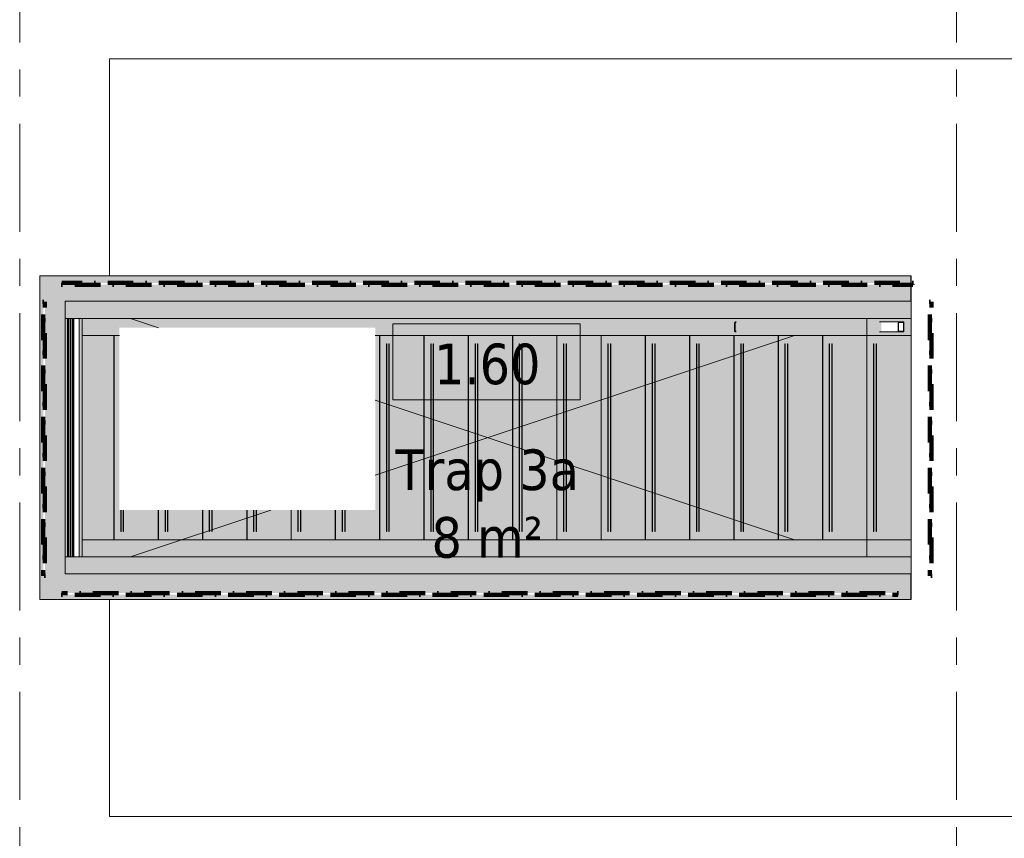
# Model space of a CAD drawing. Extents: x 3176 to 58266, y 1852 to 38199.
# Tile 28 of 256: x 10017 to 15798, y 25227 to 30031. Entities that reach past the tile are written whole.
import ezdxf

# ---------------------------------------------------------------- set-up
doc = ezdxf.new("R2010")
doc.units = 0
doc.header["$LTSCALE"] = 50
doc.linetypes.add('Onderlegger 1e verdieping$0$brandscheiding 2', pattern=[6, 0, -1.5, 3, -1.5])
doc.linetypes.add('Onderlegger 1e verdieping$0$stramien', pattern=[22.225, 12.7, -3.175, 3.175, -3.175])
doc.layers.get('0').update_dxf_attribs({"linetype": 'CONTINUOUS'})
for name, color, linetype, lineweight in [('Onderlegger 1e verdieping$0$A-AREA-IDEN', 8, 'CONTINUOUS', 18), ('Onderlegger 1e verdieping$0$A-FLOR-CASE', 8, 'CONTINUOUS', 18), ('Onderlegger 1e verdieping$0$A-FLOR-OTLN', 8, 'CONTINUOUS', 18), ('Onderlegger 1e verdieping$0$A-GENM', 8, 'CONTINUOUS', 18), ('Onderlegger 1e verdieping$0$S-BEAM', 8, 'CONTINUOUS', 18), ('Onderlegger 1e verdieping$0$S-COLS', 8, 'CONTINUOUS', 18), ('Onderlegger 1e verdieping$0$S-GRID', 8, 'CONTINUOUS', 18)]:
    doc.layers.add(name, color=color, linetype=linetype, lineweight=lineweight)
doc.styles.add('Onderlegger 1e verdieping$0$Tahoma_1', font='TAHOMA.TTF', dxfattribs={"height": 238.040123})

# ---------------------------------------------------------------- blocks, each defined once
blk = doc.blocks.new('Onderlegger 1e verdieping$0$65_KU_brandscheiding_v1 - 60m 2-5968859-Plotview 1e Verdieping - schaal 1 op 100')
at = {"layer": 'Onderlegger 1e verdieping$0$A-GENM', "linetype": 'Onderlegger 1e verdieping$0$brandscheiding 2', "lineweight": 100}
for p, q in [((4908.2, -100), (0, -100)), ((0, -100), (0, -110)), ((0, -110), (4908.2, -110)), ((4908.2, -110), (4908.2, -100))]:
    blk.add_line(p, q, dxfattribs=at)
blk = doc.blocks.new('Onderlegger 1e verdieping$0$65_KU_brandscheiding_v1 - 60m 2-5968866-Plotview 1e Verdieping - schaal 1 op 100')
at = {"layer": 'Onderlegger 1e verdieping$0$A-GENM', "linetype": 'Onderlegger 1e verdieping$0$brandscheiding 2', "lineweight": 100}
for p, q in [((1609.4, -100), (0, -100)), ((0, -100), (0, -110)), ((0, -110), (1609.4, -110)), ((1609.4, -110), (1609.4, -100))]:
    blk.add_line(p, q, dxfattribs=at)
blk = doc.blocks.new('Onderlegger 1e verdieping$0$65_KU_brandscheiding_v1 - 60m 2-5968869-Plotview 1e Verdieping - schaal 1 op 100')
at = {"layer": 'Onderlegger 1e verdieping$0$A-GENM', "linetype": 'Onderlegger 1e verdieping$0$brandscheiding 2', "lineweight": 100}
for p, q in [((4995.2, 110), (0, 110)), ((0, 110), (0, 100)), ((0, 100), (4995.2, 100)), ((4995.2, 100), (4995.2, 110))]:
    blk.add_line(p, q, dxfattribs=at)
blk = doc.blocks.new('Onderlegger 1e verdieping$0$65_KU_brandscheiding_v1 - 60m 2-5968876-Plotview 1e Verdieping - schaal 1 op 100')
at = {"layer": 'Onderlegger 1e verdieping$0$A-GENM', "linetype": 'Onderlegger 1e verdieping$0$brandscheiding 2', "lineweight": 100}
for p, q in [((1609.4, 110), (0, 110)), ((0, 110), (0, 100)), ((0, 100), (1609.4, 100)), ((1609.4, 100), (1609.4, 110))]:
    blk.add_line(p, q, dxfattribs=at)
blk = doc.blocks.new('Onderlegger 1e verdieping$0$34_KA_houten balustrade communicatietrappen - Type-11203011-Plotview 1e Verdieping - schaal 1 op 100')
at = {"layer": 'Onderlegger 1e verdieping$0$A-GENM'}
h = blk.add_hatch(color=256, dxfattribs=at)
h.paths.add_polyline_path([(4966, -1750), (4966, -1600), (0, -1600), (0, 0), (4966, 0), (4966, 97.6), (-18.9, 97.6), (-18.9, 107.6), (4966, 107.6), (4966, 150), (-150, 150), (-150, -1750), (4926.4, -1750)], flags=0)
h.paths.add_polyline_path([(1727.4, -1721.8), (-18.9, -1721.8), (-18.9, -1711.8), (4889.3, -1711.8), (4889.3, -1721.8), (2793.7, -1721.8)], flags=0)
h.paths.add_polyline_path([(-118.9, -1611.8), (-128.9, -1611.8), (-128.9, -2.4), (-118.9, -2.4), (-118.9, -1600)], flags=0)
h = blk.add_hatch(color=256, dxfattribs=at)
h.paths.add_polyline_path([(4926.4, -1600), (4966, -1600), (4966, -1500), (0, -1500), (0, -1600), (4659.8, -1600)], flags=0)
h.paths.add_polyline_path([(4926.4, -100), (4966, -100), (4966, 0), (0, 0), (0, -100), (4659.8, -100)], flags=0)
h = blk.add_hatch(color=256, dxfattribs=at)
h.paths.add_polyline_path([(100, -1500), (100, -100), (82, -100), (82, -1500)], flags=0)
h.paths.add_polyline_path([(0, -1500), (18, -1500), (18, -100), (0, -100), (0, -1401.4)], flags=0)
for points in [[(20, -1500), (30, -1500), (30, -100), (20, -100), (20, -1401.4)], [(31, -1500), (41, -1500), (41, -100), (31, -100), (31, -1401.4)]]:
    blk.add_hatch(color=256, dxfattribs=at).paths.add_polyline_path(points, flags=0)
at = {"layer": 'Onderlegger 1e verdieping$0$A-FLOR-CASE'}
for p, q in [((20, -1500), (20, -100)), ((30, -100), (30, -1500)), ((31, -1500), (31, -100)), ((41, -100), (41, -1500))]:
    blk.add_line(p, q, dxfattribs=at)
at = {"layer": 'Onderlegger 1e verdieping$0$A-GENM'}
for p, q in [((-150, 150), (-150, -1750)), ((4966, 150), (-150, 150)), ((4966, 107.6), (4966, 150)), ((4966, 0), (4966, 97.6)), ((0, 0), (4966, 0)), ((0, 0), (0, -100)), ((4966, 0), (4966, -100)), ((4966, -100), (0, -100)), ((0, -1500), (0, -100)), ((0, -1500), (0, -100)), ((0, -100), (0, -1500)), ((12.9, -100), (12.9, -1500)), ((18, -100), (18, -1500)), ((18.5, -100), (18.5, -1500)), ((44.2, -100), (44.2, -1500)), ((50.5, -100), (50.5, -1500)), ((82, -1500), (82, -100)), ((100, -100), (100, -1500)), ((0, -1500), (4966, -1500)), ((0, -1500), (0, -1600)), ((4966, -1500), (4966, -1600)), ((4966, -1600), (0, -1600)), ((4966, -1600), (4966, -1750)), ((4966, -1750), (-150, -1750))]:
    blk.add_line(p, q, dxfattribs=at)
blk = doc.blocks.new('Onderlegger 1e verdieping$0$24_KA_communicatietrap - Type-V310-Plotview 1e Verdieping - schaal 1 op 100')
at = {"layer": 'Onderlegger 1e verdieping$0$A-GENM'}
for points in [[(-100, 4426), (-100, -180), (0, -180), (0, 4426), (-1.4, 4426)], [(0, 4240.1), (1200, 4240.1), (1200, 4426), (0, 4426), (0, 4398.2)], [(0, 4238.6), (0, 3980.1), (174.9, 3980.1), (174.9, 4183), (50, 4183), (50, 4185), (174.9, 4185), (174.9, 4198), (50, 4198), (50, 4200), (174.9, 4200), (174.9, 4207.4), (1200, 4207.4), (1200, 4238.6), (212.2, 4238.6)], [(0, 3865), (0, 3720.1), (174.9, 3720.1), (174.9, 3923), (50, 3923), (50, 3925), (174.9, 3925), (174.9, 3938), (50, 3938), (50, 3940), (174.9, 3940), (174.9, 3978.6), (0, 3978.6), (0, 3923)], [(0, 3598.4), (0, 3460.1), (174.9, 3460.1), (174.9, 3663), (50, 3663), (50, 3665), (174.9, 3665), (174.9, 3678), (50, 3678), (50, 3680), (174.9, 3680), (174.9, 3718.6), (0, 3718.6), (0, 3663)], [(0, 3458.6), (0, 3200.1), (174.9, 3200.1), (174.9, 3403), (50, 3403), (50, 3405), (174.9, 3405), (174.9, 3418), (50, 3418), (50, 3420), (174.9, 3420), (174.9, 3458.6), (89.5, 3458.6)], [(0, 3198.6), (0, 2940.1), (174.9, 2940.1), (174.9, 3143), (50, 3143), (50, 3145), (174.9, 3145), (174.9, 3158), (50, 3158), (50, 3160), (174.9, 3160), (174.9, 3198.6), (89.5, 3198.6)], [(0, 2938.6), (0, 2680.1), (1200, 2680.1), (1200, 2705.4), (174.9, 2705.4), (174.9, 2883), (50, 2883), (50, 2885), (174.9, 2885), (174.9, 2898), (50, 2898), (50, 2900), (174.9, 2900), (174.9, 2938.6), (89.5, 2938.6)], [(-100, -440), (0, -440), (0, -180), (-100, -180), (-100, -400.4)]]:
    blk.add_hatch(color=256, dxfattribs=at).paths.add_polyline_path(points, flags=0)
h = blk.add_hatch(color=256, dxfattribs=at)
h.paths.add_polyline_path([(1200, 4426), (1200, 4207.4), (1244.9, 4207.4), (1244.9, 2705.4), (1200, 2705.4), (1200, -180), (1300, -180), (1300, 4426), (1280.1, 4426)], flags=0)
h.paths.add_polyline_path([(1220, 585.9), (1220.2, 589.7), (1224, 587.8), (1224, 585.9)], flags=0)
h.paths.add_polyline_path([(1220, 589.8), (1220.8, 592.8), (1224, 589.8), (1220.2, 589.8)], flags=0)
h.paths.add_polyline_path([(1220.8, 592.8), (1223, 595), (1223.7, 591.3), (1221.8, 592.3)], flags=0)
h.paths.add_polyline_path([(1223, 595), (1226, 595.6), (1225.2, 592.3), (1223.8, 594)], flags=0)
h.paths.add_polyline_path([(1226, 595.8), (1273.9, 595.6), (1272, 591.8), (1228, 591.8), (1226.1, 595.6)], flags=0)
h.paths.add_polyline_path([(1274, 591.2), (1274, 595.8), (1277, 595), (1274.4, 591.8)], flags=0)
h.paths.add_polyline_path([(1274.8, 590.6), (1277, 595), (1279.2, 592.8), (1275.5, 590.9)], flags=0)
h.paths.add_polyline_path([(1275.5, 589.8), (1279.6, 591.8), (1279.8, 589.8), (1276, 589.8)], flags=0)
h.paths.add_polyline_path([(1276, 585.9), (1276, 587.8), (1280, 589.8), (1280, 585.9)], flags=0)
h = blk.add_hatch(color=256, dxfattribs=at)
h.paths.add_polyline_path([(0, 2678.6), (0, 2420.1), (1200, 2420.1), (1200, 2678.6), (89.5, 2678.6)], flags=0)
h.paths.add_polyline_path([(50, 2640), (1150, 2640), (1150, 2638), (50, 2638)], flags=0)
h.paths.add_polyline_path([(50, 2625), (1150, 2625), (1150, 2623), (50, 2623)], flags=0)
h = blk.add_hatch(color=256, dxfattribs=at)
h.paths.add_polyline_path([(0, 2418.6), (0, 2160.1), (1200, 2160.1), (1200, 2418.6), (89.5, 2418.6)], flags=0)
h.paths.add_polyline_path([(50, 2363), (50, 2365), (1150, 2365), (1150, 2363), (93.3, 2363)], flags=0)
h.paths.add_polyline_path([(50, 2378), (50, 2380), (1150, 2380), (1150, 2378), (92.3, 2378)], flags=0)
h = blk.add_hatch(color=256, dxfattribs=at)
h.paths.add_polyline_path([(0, 2158.6), (0, 1900.1), (1200, 1900.1), (1200, 2158.6), (89.5, 2158.6)], flags=0)
h.paths.add_polyline_path([(50, 2120), (1150, 2120), (1150, 2118), (50, 2118)], flags=0)
h.paths.add_polyline_path([(50, 2105), (1150, 2105), (1150, 2103), (50, 2103)], flags=0)
h = blk.add_hatch(color=256, dxfattribs=at)
h.paths.add_polyline_path([(0, 1898.6), (0, 1640.1), (1200, 1640.1), (1200, 1898.6), (89.5, 1898.6)], flags=0)
h.paths.add_polyline_path([(50, 1858), (50, 1860), (1150, 1860), (1150, 1858), (92.3, 1858)], flags=0)
h.paths.add_polyline_path([(50, 1843), (50, 1845), (1150, 1845), (1150, 1843), (93.3, 1843)], flags=0)
h = blk.add_hatch(color=256, dxfattribs=at)
h.paths.add_polyline_path([(0, 1638.6), (0, 1380.1), (1200, 1380.1), (1200, 1638.6), (89.5, 1638.6)], flags=0)
h.paths.add_polyline_path([(50, 1585), (1150, 1585), (1150, 1583), (50, 1583)], flags=0)
h.paths.add_polyline_path([(50, 1598), (50, 1600), (1150, 1600), (1150, 1598), (92.3, 1598)], flags=0)
h = blk.add_hatch(color=256, dxfattribs=at)
h.paths.add_polyline_path([(0, 1340), (0, 1120.1), (1200, 1120.1), (1200, 1378.6), (0, 1378.6)], flags=0)
h.paths.add_polyline_path([(50, 1338), (50, 1340), (1150, 1340), (1150, 1338), (92.3, 1338)], flags=0)
h.paths.add_polyline_path([(50, 1323), (50, 1325), (1150, 1325), (1150, 1323), (93.3, 1323)], flags=0)
h = blk.add_hatch(color=256, dxfattribs=at)
h.paths.add_polyline_path([(0, 1118.6), (0, 860.1), (1200, 860.1), (1200, 1118.6), (89.5, 1118.6)], flags=0)
h.paths.add_polyline_path([(50, 1065), (1150, 1065), (1150, 1063), (50, 1063)], flags=0)
h.paths.add_polyline_path([(50, 1078), (50, 1080), (1150, 1080), (1150, 1078), (92.3, 1078)], flags=0)
h = blk.add_hatch(color=256, dxfattribs=at)
h.paths.add_polyline_path([(0, 858.6), (0, 600.1), (1200, 600.1), (1200, 858.6), (89.5, 858.6)], flags=0)
h.paths.add_polyline_path([(50, 803), (50, 805), (1150, 805), (1150, 803), (93.3, 803)], flags=0)
h.paths.add_polyline_path([(50, 818), (50, 820), (1150, 820), (1150, 818), (92.3, 818)], flags=0)
h = blk.add_hatch(color=256, dxfattribs=at)
h.paths.add_polyline_path([(0, 598.6), (0, 340.1), (1200, 340.1), (1200, 598.6), (89.5, 598.6)], flags=0)
h.paths.add_polyline_path([(50, 560), (1150, 560), (1150, 558), (50, 558)], flags=0)
h.paths.add_polyline_path([(50, 545), (1150, 545), (1150, 543), (50, 543)], flags=0)
h = blk.add_hatch(color=256, dxfattribs=at)
h.paths.add_polyline_path([(0, 338.6), (0, 80.1), (1200, 80.1), (1200, 338.6), (89.5, 338.6)], flags=0)
h.paths.add_polyline_path([(50, 283), (50, 285), (1150, 285), (1150, 283), (93.3, 283)], flags=0)
h.paths.add_polyline_path([(50, 298), (50, 300), (1150, 300), (1150, 298), (92.3, 298)], flags=0)
h = blk.add_hatch(color=256, dxfattribs=at)
h.paths.add_polyline_path([(0, 40), (0.7, -179.9), (1200, -179.9), (1200, 78.6), (0, 78.6)], flags=0)
h.paths.add_polyline_path([(50, 23), (50, 25), (1150, 25), (1150, 23), (212.2, 23)], flags=0)
h.paths.add_polyline_path([(50, 40), (1150, 40), (1150, 38), (50, 38)], flags=0)
h = blk.add_hatch(color=256, dxfattribs=at)
h.paths.add_polyline_path([(0, -181.4), (0, -440), (1200, -440), (1200, -181.4), (89.5, -181.4)], flags=0)
h.paths.add_polyline_path([(50, -237), (50, -235), (1150, -235), (1150, -237), (212.2, -237)], flags=0)
h.paths.add_polyline_path([(50, -222), (50, -220), (1150, -220), (1150, -222), (212.2, -222)], flags=0)
h = blk.add_hatch(color=256, dxfattribs=at)
h.paths.add_polyline_path([(1200, -398.3), (1200, -440), (1300, -440), (1300, -180), (1200, -180), (1200, -396.1)], flags=0)
h.paths.add_polyline_path([(1280, -368), (1278.6, -365.9), (1276, -365.1), (1276, -369.1), (1279.8, -368.1)], flags=0)
h.paths.add_polyline_path([(1220, -364.8), (1220.8, -271.5), (1223, -267.6), (1226, -266.2), (1275.6, -266.5), (1278.2, -269.3), (1279.8, -274.1), (1280, -276.9), (1280, -395), (1275.9, -394.4), (1274, -395.8), (1272, -396.1), (1273, -398.3), (1227, -397.2), (1227, -396), (1224.1, -394.4), (1223.3, -394), (1220, -395), (1220, -365.1)], flags=0)
h.paths.add_polyline_path([(1220, -368), (1224, -368), (1223, -365.1), (1220.2, -367.1)], flags=0)
for p, q in [((0, 4426), (0, -180)), ((1200, 4207.4), (1200, 4426)), ((0, 4240.1), (1200, 4240.1)), ((0, 4238.7), (1200, 4238.7)), ((0, 4238.6), (1200, 4238.6)), ((50, 4198), (50, 4200)), ((50, 4200), (174.9, 4200)), ((50, 4198), (174.9, 4198)), ((50, 4183), (50, 4185)), ((50, 4185), (174.9, 4185)), ((50, 4183), (174.9, 4183)), ((0, 3980.1), (174.9, 3980.1)), ((0, 3978.7), (174.9, 3978.7)), ((0, 3978.6), (174.9, 3978.6)), ((50, 3938), (50, 3940)), ((50, 3940), (174.9, 3940)), ((50, 3938), (174.9, 3938)), ((50, 3923), (50, 3925)), ((50, 3925), (174.9, 3925)), ((50, 3923), (174.9, 3923)), ((0, 3720.1), (174.9, 3720.1)), ((0, 3718.7), (174.9, 3718.7)), ((0, 3718.6), (174.9, 3718.6)), ((50, 3678), (50, 3680)), ((50, 3680), (174.9, 3680)), ((50, 3678), (174.9, 3678)), ((50, 3663), (50, 3665)), ((50, 3665), (174.9, 3665)), ((50, 3663), (174.9, 3663)), ((0, 3460.1), (174.9, 3460.1)), ((0, 3458.7), (174.9, 3458.7)), ((0, 3458.6), (174.9, 3458.6)), ((50, 3418), (50, 3420)), ((50, 3420), (174.9, 3420)), ((50, 3418), (174.9, 3418)), ((50, 3403), (50, 3405)), ((50, 3405), (174.9, 3405)), ((50, 3403), (174.9, 3403)), ((0, 3200.1), (174.9, 3200.1)), ((0, 3198.7), (174.9, 3198.7)), ((0, 3198.6), (174.9, 3198.6)), ((50, 3158), (50, 3160)), ((50, 3160), (174.9, 3160)), ((50, 3158), (174.9, 3158)), ((50, 3143), (50, 3145)), ((50, 3145), (174.9, 3145)), ((50, 3143), (174.9, 3143)), ((0, 2940.1), (174.9, 2940.1)), ((0, 2938.7), (174.9, 2938.7)), ((0, 2938.6), (174.9, 2938.6)), ((50, 2898), (50, 2900)), ((50, 2900), (174.9, 2900)), ((50, 2898), (174.9, 2898)), ((50, 2883), (50, 2885)), ((50, 2885), (174.9, 2885)), ((50, 2883), (174.9, 2883)), ((0, 2680.1), (1200, 2680.1)), ((0, 2678.7), (1200, 2678.7)), ((0, 2678.6), (1200, 2678.6)), ((1200, -180), (1200, 2705.4)), ((50, 2638), (50, 2640)), ((50, 2640), (1150, 2640)), ((50, 2638), (1150, 2638)), ((50, 2623), (50, 2625)), ((50, 2625), (1150, 2625)), ((50, 2623), (1150, 2623)), ((1150, 2640), (1150, 2638)), ((1150, 2625), (1150, 2623)), ((0, 2420.1), (1200, 2420.1)), ((0, 2418.7), (1200, 2418.7)), ((0, 2418.6), (1200, 2418.6)), ((50, 2378), (50, 2380)), ((50, 2380), (1150, 2380)), ((50, 2378), (1150, 2378)), ((1150, 2380), (1150, 2378)), ((50, 2363), (50, 2365)), ((50, 2365), (1150, 2365)), ((50, 2363), (1150, 2363)), ((1150, 2365), (1150, 2363)), ((0, 2160.1), (1200, 2160.1)), ((0, 2158.7), (1200, 2158.7)), ((0, 2158.6), (1200, 2158.6)), ((50, 2118), (50, 2120)), ((50, 2120), (1150, 2120)), ((50, 2118), (1150, 2118)), ((50, 2103), (50, 2105)), ((50, 2105), (1150, 2105)), ((50, 2103), (1150, 2103)), ((1150, 2120), (1150, 2118)), ((1150, 2105), (1150, 2103)), ((0, 1900.1), (1200, 1900.1)), ((0, 1898.7), (1200, 1898.7)), ((0, 1898.6), (1200, 1898.6)), ((50, 1858), (50, 1860)), ((50, 1860), (1150, 1860)), ((50, 1858), (1150, 1858)), ((1150, 1860), (1150, 1858)), ((50, 1843), (50, 1845)), ((50, 1845), (1150, 1845)), ((50, 1843), (1150, 1843)), ((1150, 1845), (1150, 1843)), ((0, 1640.1), (1200, 1640.1)), ((0, 1638.7), (1200, 1638.7)), ((0, 1638.6), (1200, 1638.6)), ((50, 1598), (50, 1600)), ((50, 1600), (1150, 1600)), ((50, 1598), (1150, 1598)), ((50, 1583), (50, 1585)), ((50, 1585), (1150, 1585)), ((50, 1583), (1150, 1583)), ((1150, 1600), (1150, 1598)), ((1150, 1585), (1150, 1583)), ((0, 1380.1), (1200, 1380.1)), ((0, 1378.7), (1200, 1378.7)), ((0, 1378.6), (1200, 1378.6)), ((50, 1338), (50, 1340)), ((50, 1340), (1150, 1340)), ((50, 1338), (1150, 1338)), ((1150, 1340), (1150, 1338)), ((50, 1323), (50, 1325)), ((50, 1325), (1150, 1325)), ((50, 1323), (1150, 1323)), ((1150, 1325), (1150, 1323)), ((0, 1120.1), (1200, 1120.1)), ((0, 1118.7), (1200, 1118.7)), ((0, 1118.6), (1200, 1118.6)), ((50, 1078), (50, 1080)), ((50, 1080), (1150, 1080)), ((50, 1078), (1150, 1078)), ((50, 1063), (50, 1065)), ((50, 1065), (1150, 1065)), ((50, 1063), (1150, 1063)), ((1150, 1080), (1150, 1078)), ((1150, 1065), (1150, 1063)), ((0, 860.1), (1200, 860.1)), ((0, 858.7), (1200, 858.7)), ((0, 858.6), (1200, 858.6)), ((50, 818), (50, 820)), ((50, 820), (1150, 820)), ((50, 818), (1150, 818)), ((1150, 820), (1150, 818)), ((50, 803), (50, 805)), ((50, 805), (1150, 805)), ((50, 803), (1150, 803)), ((1150, 805), (1150, 803)), ((0, 600.1), (1200, 600.1)), ((0, 598.7), (1200, 598.7)), ((0, 598.6), (1200, 598.6)), ((50, 558), (50, 560)), ((50, 560), (1150, 560)), ((50, 558), (1150, 558)), ((50, 543), (50, 545)), ((50, 545), (1150, 545)), ((50, 543), (1150, 543)), ((1150, 560), (1150, 558)), ((1150, 545), (1150, 543)), ((0, 340.1), (1200, 340.1)), ((0, 338.7), (1200, 338.7)), ((0, 338.6), (1200, 338.6)), ((50, 298), (50, 300)), ((50, 300), (1150, 300)), ((50, 298), (1150, 298)), ((1150, 300), (1150, 298)), ((50, 283), (50, 285)), ((50, 285), (1150, 285)), ((50, 283), (1150, 283)), ((1150, 285), (1150, 283)), ((0, 80.1), (1200, 80.1)), ((0, 78.7), (1200, 78.7)), ((0, 78.6), (1200, 78.6)), ((50, 38), (50, 40)), ((50, 40), (1150, 40)), ((50, 38), (1150, 38)), ((50, 23), (50, 25)), ((50, 25), (1150, 25)), ((50, 23), (1150, 23)), ((1150, 40), (1150, 38)), ((1150, 25), (1150, 23)), ((-100, -180), (0, -180)), ((-100, -440), (-100, -180)), ((0, -179.9), (1200, -179.9)), ((0, -180), (0, -440)), ((0, -181.3), (1200, -181.3)), ((0, -181.4), (1200, -181.4)), ((50, -222), (50, -220)), ((50, -220), (1150, -220)), ((50, -222), (1150, -222)), ((1150, -220), (1150, -222)), ((1200, -180), (1300, -180)), ((1200, -440), (1200, -180)), ((1300, -180), (1300, -440)), ((50, -237), (50, -235)), ((50, -235), (1150, -235)), ((50, -237), (1150, -237)), ((1150, -235), (1150, -237)), ((0, -440), (-100, -440)), ((1200, -440), (0, -440)), ((1200, -440), (1300, -440))]:
    blk.add_line(p, q, dxfattribs=at)
blk = doc.blocks.new('Onderlegger 1e verdieping$0$00_KU ruimtetag groot - 00_KU ruimtetag groot-3653893-Plotview 1e Verdieping - schaal 1 op 100')
at = {"layer": 'Onderlegger 1e verdieping$0$A-AREA-IDEN'}
for p, q in [((5.5, 2.164), (-5.5, 2.164)), ((-5.5, 2.164), (-5.5, -2.302)), ((5.5, -2.302), (5.5, 2.164)), ((-5.5, -2.302), (5.5, -2.302))]:
    blk.add_line(p, q, dxfattribs=at)
blk = doc.blocks.new('Onderlegger 1e verdieping$0$23_ABT-C_GM_FB_vloersparing-rechthoek - 4800x1600-710645-Plotview 1e Verdieping - schaal 1 op 100')
at = {"layer": 'Onderlegger 1e verdieping$0$A-GENM'}
for p, q in [((-2100, 700), (-1934.6, 644.9)), ((1800, 600), (-662.1, -220.7)), ((-662.1, 220.7), (1800, -600)), ((-1275.4, -425.1), (-2100, -700))]:
    blk.add_line(p, q, dxfattribs=at)
blk = doc.blocks.new('Onderlegger 1e verdieping$0$28_ABT-C_staal_SHS_CF__ligger - SHS60x60x4-3118324-Plotview 1e Verdieping - schaal 1 op 100')
at = {"layer": 'Onderlegger 1e verdieping$0$S-BEAM', "color": 0, "lineweight": 5}
for p, q in [((15177.9, 28258.2), (15064.8, 28258.2)), ((15174.5, 28252.2), (15174.5, 28204.2)), ((15176.8, 28206.2), (15176.8, 28250.2)), ((15204.9, 28258.2), (15177.9, 28258.2)), ((15179, 28254.2), (15203.7, 28254.2)), ((15206, 28250.2), (15206, 28206.2)), ((15208.2, 28204.2), (15208.2, 28252.2)), ((15064.8, 28198.2), (15177.9, 28198.2)), ((15177.9, 28198.2), (15204.9, 28198.2)), ((15203.7, 28202.2), (15179, 28202.2))]:
    blk.add_line(p, q, dxfattribs=at)
for centre, major_axis, start_param, end_param in [((15177.9, 28252.2), (0, 6), 0, 1.570796), ((15179, 28250.2), (0, 4), 0, 1.570796), ((15203.7, 28250.2), (0, 4), 4.712389, 6.283185), ((15204.9, 28252.2), (0, 6), 4.712389, 6.283185), ((15177.9, 28204.2), (0, 6), 1.570796, 3.141593), ((15179, 28206.2), (0, 4), 1.832596, 3.141593), ((15203.7, 28206.2), (0, 4), 3.141593, 4.712389), ((15204.9, 28204.2), (0, 6), 3.141593, 4.712389)]:
    blk.add_ellipse(centre, major_axis=major_axis, ratio=0.561357, start_param=start_param, end_param=end_param, dxfattribs=at)
blk = doc.blocks.new('Onderlegger 1e verdieping')
at = {"layer": 'Onderlegger 1e verdieping$0$A-FLOR-OTLN'}
for p, q in [((10543.6, 28528.2), (10543.6, 29801.2)), ((10543.6, 29801.2), (19076.6, 29801.2)), ((10133.9, 28528.2), (10133.9, 26628.2)), ((10133.9, 28528.2), (15249.6, 28528.2)), ((10134.9, 26628.2), (10134.9, 28528.2)), ((15249.6, 28528.2), (15249.6, 28485.8)), ((15249.6, 28475.8), (15249.6, 28378.2)), ((15249.9, 28178.2), (15249.9, 26978.2)), ((15249.6, 26778.2), (15249.6, 26628.2)), ((15249.6, 26628.2), (10133.9, 26628.2)), ((10543.6, 25355.2), (10543.6, 26628.2)), ((20806.6, 25355.2), (10543.6, 25355.2))]:
    blk.add_line(p, q, dxfattribs=at)
at = {"layer": 'Onderlegger 1e verdieping$0$S-COLS', "lineweight": 5}
for p, q in [((14214.1, 28204.2), (14214.1, 28252.2)), ((14218.1, 28250.2), (14218.1, 28206.2)), ((14220.1, 28258.2), (14224, 28258.2)), ((14224, 28254.2), (14222.1, 28254.2)), ((14224, 28198.2), (14220.1, 28198.2)), ((14222.1, 28202.2), (14224, 28202.2))]:
    blk.add_line(p, q, dxfattribs=at)
for centre, radius, start, end in [((14220.1, 28252.2), 6, 90, 180), ((14222.1, 28250.2), 4, 90, 180), ((14220.1, 28204.2), 6, 180, 270), ((14222.1, 28206.2), 4, 180, 270)]:
    blk.add_arc(centre, radius, start, end, dxfattribs=at)
at = {"layer": 'Onderlegger 1e verdieping$0$S-GRID', "linetype": 'Onderlegger 1e verdieping$0$stramien'}
for p, q in [((10016.6, 37199.4), (10016.6, 18255.8)), ((15516.6, 37199.4), (15516.6, 18255.8))]:
    blk.add_line(p, q, dxfattribs=at)
at = {"lineweight": 25}
blk.add_blockref('Onderlegger 1e verdieping$0$23_ABT-C_GM_FB_vloersparing-rechthoek - 4800x1600-710645-Plotview 1e Verdieping - schaal 1 op 100', (12766.6, 27578.2), dxfattribs=at)
at = {"lineweight": 5}
blk.add_blockref('Onderlegger 1e verdieping$0$28_ABT-C_staal_SHS_CF__ligger - SHS60x60x4-3118324-Plotview 1e Verdieping - schaal 1 op 100', (0, 0), dxfattribs=at)
at = {"layer": 'Onderlegger 1e verdieping$0$A-AREA-IDEN', "xscale": 99.99999999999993, "yscale": 99.99999999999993, "zscale": 99.99999999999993}
blk.add_blockref('Onderlegger 1e verdieping$0$00_KU ruimtetag groot - 00_KU ruimtetag groot-3653893-Plotview 1e Verdieping - schaal 1 op 100', (12757, 28030.6), dxfattribs=at)
at = {"layer": 'Onderlegger 1e verdieping$0$A-GENM'}
blk.add_blockref('Onderlegger 1e verdieping$0$34_KA_houten balustrade communicatietrappen - Type-11203011-Plotview 1e Verdieping - schaal 1 op 100', (10283.9, 28378.2), dxfattribs=at)
at = {"layer": 'Onderlegger 1e verdieping$0$A-GENM', "linetype": 'Onderlegger 1e verdieping$0$brandscheiding 2', "lineweight": 100}
for name, p in [('Onderlegger 1e verdieping$0$65_KU_brandscheiding_v1 - 60m 2-5968869-Plotview 1e Verdieping - schaal 1 op 100', (10265, 28375.8)), ('Onderlegger 1e verdieping$0$65_KU_brandscheiding_v1 - 60m 2-5968859-Plotview 1e Verdieping - schaal 1 op 100', (10265, 26766.4))]:
    blk.add_blockref(name, p, dxfattribs=at)
for name, p, rotation in [('Onderlegger 1e verdieping$0$65_KU_brandscheiding_v1 - 60m 2-5968876-Plotview 1e Verdieping - schaal 1 op 100', (10265, 26766.4), 90.00000000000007), ('Onderlegger 1e verdieping$0$65_KU_brandscheiding_v1 - 60m 2-5968866-Plotview 1e Verdieping - schaal 1 op 100', (15260.2, 26766.4), 89.99999999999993)]:
    blk.add_blockref(name, p, dxfattribs=dict(at, rotation=rotation))
at = {"layer": 'Onderlegger 1e verdieping$0$A-GENM', "rotation": 90.00000000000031}
blk.add_blockref('Onderlegger 1e verdieping$0$24_KA_communicatietrap - Type-V310-Plotview 1e Verdieping - schaal 1 op 100', (14809.9, 26978.2), dxfattribs=at)
at = {"layer": 'Onderlegger 1e verdieping$0$A-AREA-IDEN', "char_height": 238.04, "attachment_point": 2, "line_spacing_factor": 1.000232, "style": 'Onderlegger 1e verdieping$0$Tahoma_1'}
for s, insert, width in [('1.60', (12761.6, 28129.9), 768), ('Trap 3a\\P8 m²', (12761.6, 27508.8), 1341)]:
    blk.add_mtext(s, dxfattribs=dict(at, insert=insert, width=width))

msp = doc.modelspace()

# ---------------------------------------------------------------- block references
msp.add_blockref('Onderlegger 1e verdieping', (0, 0))

doc.saveas('drawing.dxf')
